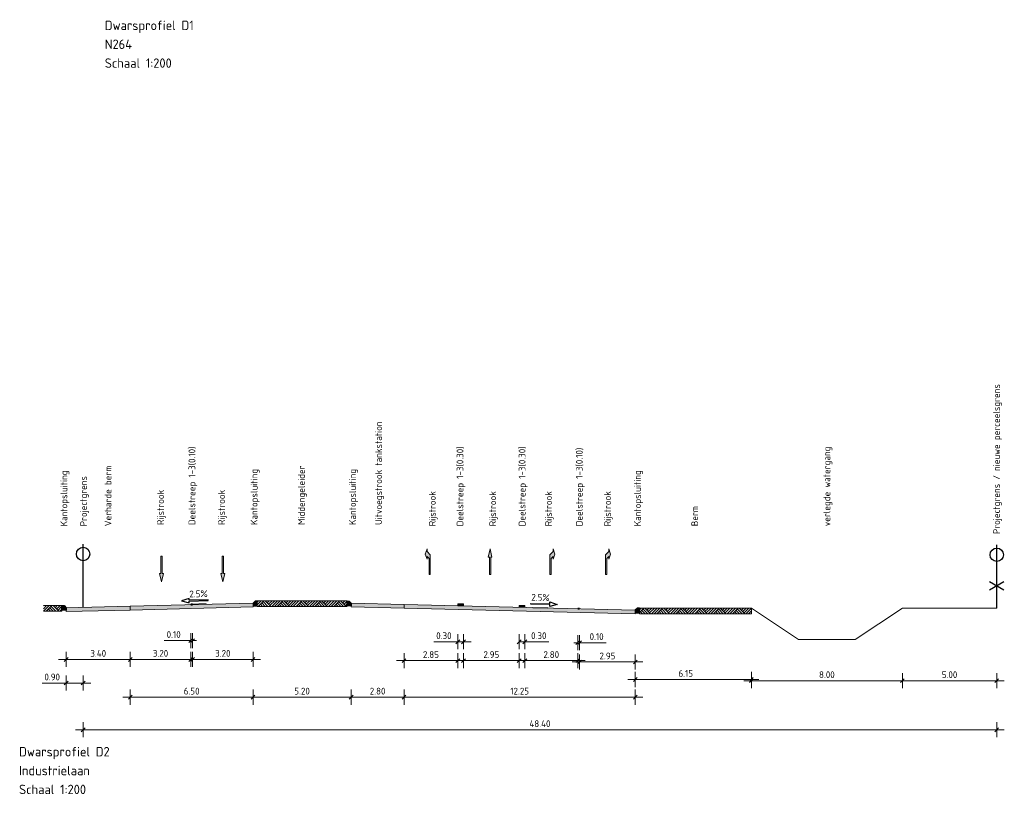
# Model space of a CAD drawing. Header units: metres. Extents: x 169741 to 171424, y 393147 to 407066.
# Tile 11 of 59: x 170744 to 170797, y 393147 to 393188. Entities that reach past the tile are written whole.
import ezdxf
from ezdxf.enums import TextEntityAlignment as Align

# ---------------------------------------------------------------- set-up
doc = ezdxf.new("R2010")
doc.units = ezdxf.units.M
doc.layers.get('0').update_dxf_attribs({"lineweight": 25})
doc.layers.get('Defpoints').update_dxf_attribs({"color": 211})
for name, color, linetype, lineweight in [('N-WE-GR-MAAIVELD-A-200', 92, 'Continuous', 18), ('N-WE-GR-MAAIVELD-DWP', 253, 'Continuous', 18), ('N-WE-GW-MAAIVELD-GD', 90, 'Continuous', 18), ('N-WE-KG-GRONDEIGENDOM-DWP', 30, 'Continuous', 25), ('N-WE-KG-PROJECTGRENS-DWP', 10, 'Continuous', 25), ('N-WE-VH-KANTOPSLUITING_TROTTOIRBAND_RWS-SD-200', 210, 'Continuous', 25), ('N-WE-VH-VERHARDING-GD', 7, 'Continuous', 18), ('N-WE-VH-VERHARDING-V-200', 253, 'Continuous', 18), ('N-WE-VH-VERKANTING-SD-200', 7, 'Continuous', 25), ('N-WE-VW-MARKERING-SD', 7, 'Continuous', 18), ('N-WE-VW-MARKERING_LANGS-SD-200', 7, 'Continuous', 25), ('N-WE-VW-MARKERING_PIJL-S-200', 7, 'Continuous', 0), ('X-XX-AL-AANKLEDING-T18-200', 7, 'Continuous', 18), ('X-XX-AL-M-200', 7, 'Continuous', 18), ('X-XX-AL-VERWIJZING-T25-200', 7, 'Continuous', 25)]:
    doc.layers.add(name, color=color, linetype=linetype, lineweight=lineweight)
doc.styles.add('NLCS-ISO', font='NLCS-ISO.ttf')
doc.styles.add('NLCS-ISO-M200-T18', font='NLCS-ISO.ttf', dxfattribs={"height": 0.36})
doc.styles.add('NLCS-ISO-M200-T25', font='NLCS-ISO.ttf', dxfattribs={"height": 0.5})
doc.styles.get("Standard").update_dxf_attribs({"font": 'NLCS-ISO.ttf'})
doc.dimstyles.new('NLCS-M200-T18-SCHRAP_L2_H1', dxfattribs={"dimscale": 0.2, "dimtxt": 2.5, "dimasz": 1.008, "dimexe": 2, "dimexo": 2, "dimgap": 0.7, "dimtad": 1, "dimzin": 0, "dimdsep": 46, "dimtxsty": 'NLCS-ISO-M200-T18', "dimblk": 'OBLIQUE', "dimcen": 2.5, "dimdle": 2, "dimclrd": 256, "dimclre": 256, "dimclrt": 256, "dimadec": 1, "dimazin": 0, "dimtfac": 1, "dimtdec": 3, "dimtofl": 0, "dimtmove": 0, "dimatfit": 3, "dimldrblk": 'OBLIQUE', "dimfxl": 2, "dimfxlon": 1, "dimtfillclr": 256, "dimtolj": 1, "dimtzin": 0, "dimlwd": -1, "dimlwe": -1, "dimarcsym": 0})

# ---------------------------------------------------------------- blocks, each defined once
blk = doc.blocks.new('SVH-VERKANTING_DYN-SOD')
at = {"flags": 128}
blk.add_lwpolyline([(2.5, 1.1), (-2.5, 1.1), (-2.5, 1.6), (-4.5, 1), (-2.5, 0.4), (-2.5, 0.9), (2.5, 0.9)], close=True, dxfattribs=at)
at = {"layer": 'Defpoints', "flags": 128}
blk.add_lwpolyline([(2, 0), (-2, 0)], dxfattribs=at)
at = {"style": 'NLCS-ISO'}
blk.add_attdef('HELLING', text='', height=1.8, dxfattribs=at).set_placement((0, 1.3), align=Align.BOTTOM_CENTER)
blk = doc.blocks.new('N-SVH-KANTOPSLUITING_RWS_110 220X250-D')
h = blk.add_hatch(color=8)
h.dxf.hatch_style = 1
h.paths.add_polyline_path([(0, 0), (-0.11, 0), (-0.22, -0.11), (-0.22, -0.25), (0, -0.25)])
at = {"flags": 128}
blk.add_lwpolyline([(-0.22, -0.25), (0, -0.25), (0, 0), (-0.11, 0), (-0.22, -0.11)], close=True, dxfattribs=at)
blk = doc.blocks.new('_Oblique')
at = {"color": 0, "linetype": 'ByBlock', "lineweight": -2}
blk.add_line((-0.5, -0.5), (0.5, 0.5), dxfattribs=at)
blk = doc.blocks.new('*D146')
at = {"layer": 'Defpoints', "color": 0, "transparency": 16777216}
for p in [(170767.623, 393156.883), (170767.923, 393156.883), (170767.623, 393154.976)]:
    blk.add_point(p, dxfattribs=at)
at = {"layer": 'X-XX-AL-M-200', "transparency": 16777216}
for p, q in [((170767.623, 393155.376), (170767.623, 393154.576)), ((170767.923, 393155.376), (170767.923, 393154.576)), ((170767.623, 393154.976), (170766.349, 393154.976)), ((170768.323, 393154.976), (170767.623, 393154.976))]:
    blk.add_line(p, q, dxfattribs=at)
at = {"layer": 'X-XX-AL-M-200', "transparency": 16777216, "xscale": 0.2016, "yscale": 0.2016, "zscale": 0.2016, "rotation": 180}
blk.add_blockref('_Oblique', (170767.623, 393154.976), dxfattribs=at)
at = {"layer": 'X-XX-AL-M-200', "transparency": 16777216, "xscale": 0.2016, "yscale": 0.2016, "zscale": 0.2016}
blk.add_blockref('_Oblique', (170767.923, 393154.976), dxfattribs=at)
at = {"layer": 'X-XX-AL-M-200', "transparency": 16777216, "insert": (170766.885, 393155.296), "char_height": 0.36, "attachment_point": 5, "style": 'NLCS-ISO-M200-T18'}
blk.add_mtext('\\A1;0.30', dxfattribs=at)
blk = doc.blocks.new('*D147')
at = {"layer": 'Defpoints', "color": 0, "transparency": 16777216}
for p in [(170770.873, 393156.802), (170771.173, 393156.802), (170770.873, 393154.976)]:
    blk.add_point(p, dxfattribs=at)
at = {"layer": 'X-XX-AL-M-200', "transparency": 16777216}
for p, q in [((170770.873, 393155.376), (170770.873, 393154.576)), ((170771.173, 393155.376), (170771.173, 393154.576)), ((170770.873, 393154.976), (170771.573, 393154.976)), ((170771.173, 393154.976), (170772.447, 393154.976))]:
    blk.add_line(p, q, dxfattribs=at)
at = {"layer": 'X-XX-AL-M-200', "transparency": 16777216, "xscale": 0.2016, "yscale": 0.2016, "zscale": 0.2016, "rotation": 180}
blk.add_blockref('_Oblique', (170770.873, 393154.976), dxfattribs=at)
at = {"layer": 'X-XX-AL-M-200', "transparency": 16777216, "xscale": 0.2016, "yscale": 0.2016, "zscale": 0.2016}
blk.add_blockref('_Oblique', (170771.173, 393154.976), dxfattribs=at)
at = {"layer": 'X-XX-AL-M-200', "transparency": 16777216, "insert": (170771.911, 393155.296), "char_height": 0.36, "attachment_point": 5, "style": 'NLCS-ISO-M200-T18'}
blk.add_mtext('\\A1;0.30', dxfattribs=at)
blk = doc.blocks.new('*D148')
at = {"layer": 'Defpoints', "color": 0, "transparency": 16777216}
for p in [(170777.023, 393156.727), (170783.173, 393156.612), (170777.023, 393152.976)]:
    blk.add_point(p, dxfattribs=at)
at = {"layer": 'X-XX-AL-M-200', "transparency": 16777216}
for p, q in [((170777.023, 393153.376), (170777.023, 393152.576)), ((170783.173, 393153.376), (170783.173, 393152.576)), ((170783.573, 393152.976), (170776.623, 393152.976))]:
    blk.add_line(p, q, dxfattribs=at)
at = {"layer": 'X-XX-AL-M-200', "transparency": 16777216, "xscale": 0.2016, "yscale": 0.2016, "zscale": 0.2016, "rotation": 180}
blk.add_blockref('_Oblique', (170777.023, 393152.976), dxfattribs=at)
at = {"layer": 'X-XX-AL-M-200', "transparency": 16777216, "xscale": 0.2016, "yscale": 0.2016, "zscale": 0.2016}
blk.add_blockref('_Oblique', (170783.173, 393152.976), dxfattribs=at)
at = {"layer": 'X-XX-AL-M-200', "transparency": 16777216, "insert": (170779.698, 393153.296), "char_height": 0.36, "attachment_point": 5, "style": 'NLCS-ISO-M200-T18'}
blk.add_mtext('\\A1;6.15', dxfattribs=at)
blk = doc.blocks.new('*D149')
at = {"layer": 'Defpoints', "color": 0, "transparency": 16777216}
for p in [(170764.773, 393156.958), (170777.023, 393156.727), (170777.023, 393152.039)]:
    blk.add_point(p, dxfattribs=at)
at = {"layer": 'X-XX-AL-M-200', "transparency": 16777216}
for p, q in [((170764.773, 393152.439), (170764.773, 393151.639)), ((170777.023, 393152.439), (170777.023, 393151.639)), ((170764.373, 393152.039), (170777.423, 393152.039))]:
    blk.add_line(p, q, dxfattribs=at)
at = {"layer": 'X-XX-AL-M-200', "transparency": 16777216, "xscale": 0.2016, "yscale": 0.2016, "zscale": 0.2016, "rotation": 180}
blk.add_blockref('_Oblique', (170764.773, 393152.039), dxfattribs=at)
at = {"layer": 'X-XX-AL-M-200', "transparency": 16777216, "xscale": 0.2016, "yscale": 0.2016, "zscale": 0.2016}
blk.add_blockref('_Oblique', (170777.023, 393152.039), dxfattribs=at)
at = {"layer": 'X-XX-AL-M-200', "transparency": 16777216, "insert": (170770.898, 393152.359), "char_height": 0.36, "attachment_point": 5, "style": 'NLCS-ISO-M200-T18'}
blk.add_mtext('\\A1;12.25', dxfattribs=at)
blk = doc.blocks.new('*D150')
at = {"layer": 'Defpoints', "color": 0, "transparency": 16777216}
for p in [(170764.773, 393156.958), (170767.623, 393156.983), (170767.623, 393153.976)]:
    blk.add_point(p, dxfattribs=at)
at = {"layer": 'X-XX-AL-M-200', "transparency": 16777216}
for p, q in [((170764.773, 393154.376), (170764.773, 393153.576)), ((170767.623, 393154.376), (170767.623, 393153.576)), ((170764.373, 393153.976), (170768.023, 393153.976))]:
    blk.add_line(p, q, dxfattribs=at)
at = {"layer": 'X-XX-AL-M-200', "transparency": 16777216, "xscale": 0.2016, "yscale": 0.2016, "zscale": 0.2016, "rotation": 180}
blk.add_blockref('_Oblique', (170764.773, 393153.976), dxfattribs=at)
at = {"layer": 'X-XX-AL-M-200', "transparency": 16777216, "xscale": 0.2016, "yscale": 0.2016, "zscale": 0.2016}
blk.add_blockref('_Oblique', (170767.623, 393153.976), dxfattribs=at)
at = {"layer": 'X-XX-AL-M-200', "transparency": 16777216, "insert": (170766.198, 393154.296), "char_height": 0.36, "attachment_point": 5, "style": 'NLCS-ISO-M200-T18'}
blk.add_mtext('\\A1;2.85', dxfattribs=at)
blk = doc.blocks.new('*D151')
at = {"layer": 'Defpoints', "color": 0, "transparency": 16777216}
for p in [(170756.773, 393157.021), (170750.273, 393156.658), (170750.273, 393152.039)]:
    blk.add_point(p, dxfattribs=at)
at = {"layer": 'X-XX-AL-M-200', "transparency": 16777216}
for p, q in [((170750.273, 393152.439), (170750.273, 393151.639)), ((170756.773, 393152.439), (170756.773, 393151.639)), ((170757.173, 393152.039), (170749.873, 393152.039))]:
    blk.add_line(p, q, dxfattribs=at)
at = {"layer": 'X-XX-AL-M-200', "transparency": 16777216, "xscale": 0.2016, "yscale": 0.2016, "zscale": 0.2016, "rotation": 180}
blk.add_blockref('_Oblique', (170750.273, 393152.039), dxfattribs=at)
at = {"layer": 'X-XX-AL-M-200', "transparency": 16777216, "xscale": 0.2016, "yscale": 0.2016, "zscale": 0.2016}
blk.add_blockref('_Oblique', (170756.773, 393152.039), dxfattribs=at)
at = {"layer": 'X-XX-AL-M-200', "transparency": 16777216, "insert": (170753.523, 393152.359), "char_height": 0.36, "attachment_point": 5, "style": 'NLCS-ISO-M200-T18'}
blk.add_mtext('\\A1;6.50', dxfattribs=at)
blk = doc.blocks.new('*D152')
at = {"layer": 'Defpoints', "color": 0, "transparency": 16777216}
for p in [(170756.773, 393157.021), (170761.973, 393157.021), (170756.773, 393152.039)]:
    blk.add_point(p, dxfattribs=at)
at = {"layer": 'X-XX-AL-M-200', "transparency": 16777216}
for p, q in [((170756.773, 393152.439), (170756.773, 393151.639)), ((170761.973, 393152.439), (170761.973, 393151.639)), ((170762.373, 393152.039), (170756.373, 393152.039))]:
    blk.add_line(p, q, dxfattribs=at)
at = {"layer": 'X-XX-AL-M-200', "transparency": 16777216, "xscale": 0.2016, "yscale": 0.2016, "zscale": 0.2016, "rotation": 180}
blk.add_blockref('_Oblique', (170756.773, 393152.039), dxfattribs=at)
at = {"layer": 'X-XX-AL-M-200', "transparency": 16777216, "xscale": 0.2016, "yscale": 0.2016, "zscale": 0.2016}
blk.add_blockref('_Oblique', (170761.973, 393152.039), dxfattribs=at)
at = {"layer": 'X-XX-AL-M-200', "transparency": 16777216, "insert": (170759.373, 393152.359), "char_height": 0.36, "attachment_point": 5, "style": 'NLCS-ISO-M200-T18'}
blk.add_mtext('\\A1;5.20', dxfattribs=at)
blk = doc.blocks.new('*D153')
at = {"layer": 'Defpoints', "color": 0, "transparency": 16777216}
for p in [(170753.573, 393156.96), (170756.773, 393157.021), (170753.573, 393154.039)]:
    blk.add_point(p, dxfattribs=at)
at = {"layer": 'X-XX-AL-M-200', "transparency": 16777216}
for p, q in [((170753.573, 393154.439), (170753.573, 393153.639)), ((170756.773, 393154.439), (170756.773, 393153.639)), ((170757.173, 393154.039), (170753.173, 393154.039))]:
    blk.add_line(p, q, dxfattribs=at)
at = {"layer": 'X-XX-AL-M-200', "transparency": 16777216, "xscale": 0.2016, "yscale": 0.2016, "zscale": 0.2016, "rotation": 180}
blk.add_blockref('_Oblique', (170753.573, 393154.039), dxfattribs=at)
at = {"layer": 'X-XX-AL-M-200', "transparency": 16777216, "xscale": 0.2016, "yscale": 0.2016, "zscale": 0.2016}
blk.add_blockref('_Oblique', (170756.773, 393154.039), dxfattribs=at)
at = {"layer": 'X-XX-AL-M-200', "transparency": 16777216, "insert": (170755.173, 393154.359), "char_height": 0.36, "attachment_point": 5, "style": 'NLCS-ISO-M200-T18'}
blk.add_mtext('\\A1;3.20', dxfattribs=at)
blk = doc.blocks.new('markering_030')
blk.add_hatch(color=256).paths.add_polyline_path([(0.15, 0), (0.15, 0.02), (-0.15, 0.02), (-0.15, 0)])
blk.add_lwpolyline([(0.15, 0), (0.15, 0.02), (-0.15, 0.02), (-0.15, 0)], close=True)
blk = doc.blocks.new('*D154')
at = {"layer": 'Defpoints', "color": 0, "transparency": 16777216}
for p in [(170767.923, 393156.883), (170770.873, 393156.802), (170770.873, 393153.976)]:
    blk.add_point(p, dxfattribs=at)
at = {"layer": 'X-XX-AL-M-200', "transparency": 16777216}
for p, q in [((170767.923, 393154.376), (170767.923, 393153.576)), ((170770.873, 393154.376), (170770.873, 393153.576)), ((170767.523, 393153.976), (170771.273, 393153.976))]:
    blk.add_line(p, q, dxfattribs=at)
at = {"layer": 'X-XX-AL-M-200', "transparency": 16777216, "xscale": 0.2016, "yscale": 0.2016, "zscale": 0.2016, "rotation": 180}
blk.add_blockref('_Oblique', (170767.923, 393153.976), dxfattribs=at)
at = {"layer": 'X-XX-AL-M-200', "transparency": 16777216, "xscale": 0.2016, "yscale": 0.2016, "zscale": 0.2016}
blk.add_blockref('_Oblique', (170770.873, 393153.976), dxfattribs=at)
at = {"layer": 'X-XX-AL-M-200', "transparency": 16777216, "insert": (170769.398, 393154.296), "char_height": 0.36, "attachment_point": 5, "style": 'NLCS-ISO-M200-T18'}
blk.add_mtext('\\A1;2.95', dxfattribs=at)
blk = doc.blocks.new('*D155')
at = {"layer": 'Defpoints', "color": 0, "transparency": 16777216}
for p in [(170771.173, 393156.802), (170773.973, 393156.727), (170773.973, 393153.976)]:
    blk.add_point(p, dxfattribs=at)
at = {"layer": 'X-XX-AL-M-200', "transparency": 16777216}
for p, q in [((170771.173, 393154.376), (170771.173, 393153.576)), ((170773.973, 393154.376), (170773.973, 393153.576)), ((170770.773, 393153.976), (170774.373, 393153.976))]:
    blk.add_line(p, q, dxfattribs=at)
at = {"layer": 'X-XX-AL-M-200', "transparency": 16777216, "xscale": 0.2016, "yscale": 0.2016, "zscale": 0.2016, "rotation": 180}
blk.add_blockref('_Oblique', (170771.173, 393153.976), dxfattribs=at)
at = {"layer": 'X-XX-AL-M-200', "transparency": 16777216, "xscale": 0.2016, "yscale": 0.2016, "zscale": 0.2016}
blk.add_blockref('_Oblique', (170773.973, 393153.976), dxfattribs=at)
at = {"layer": 'X-XX-AL-M-200', "transparency": 16777216, "insert": (170772.573, 393154.296), "char_height": 0.36, "attachment_point": 5, "style": 'NLCS-ISO-M200-T18'}
blk.add_mtext('\\A1;2.80', dxfattribs=at)
blk = doc.blocks.new('*U69')
blk.add_hatch(color=256).paths.add_polyline_path([(-0.0675, 0.2925), (-0.0225, 0.2925), (-0.0225, 0.9), (0.0225, 0.9), (0.0225, 0.2925), (0.0675, 0.2925), (0, 0)])
blk.add_lwpolyline([(-0.0675, 0.2925), (-0.0225, 0.2925), (-0.0225, 0.9), (0.0225, 0.9), (0.0225, 0.2925), (0.0675, 0.2925), (0, 0)], close=True)
blk = doc.blocks.new('*U73')
blk.add_hatch(color=256).paths.add_polyline_path([(-0.022, 0.203), (0.09, 0.09), (0.09, 0), (0.158, 0.18), (0.09, 0.36), (0.09, 0.268), (0.023, 0.336), (0.023, 0.902), (-0.022, 0.902)])
blk.add_lwpolyline([(-0.022, 0.203), (0.09, 0.09), (0.09, 0), (0.158, 0.18), (0.09, 0.36), (0.09, 0.268), (0.023, 0.336), (0.023, 0.902), (-0.022, 0.902)], close=True)
blk = doc.blocks.new('*U74')
blk.add_hatch(color=256).paths.add_polyline_path([(-0.158, 0.18), (-0.09, 0), (-0.09, 0.09), (0.022, 0.203), (0.022, 0.902), (-0.023, 0.902), (-0.023, 0.336), (-0.09, 0.268), (-0.09, 0.36)])
blk.add_lwpolyline([(-0.158, 0.18), (-0.09, 0), (-0.09, 0.09), (0.022, 0.203), (0.022, 0.902), (-0.023, 0.902), (-0.023, 0.336), (-0.09, 0.268), (-0.09, 0.36)], close=True)
blk = doc.blocks.new('SVW-MARKERING_LANGS_STREEP_13_010-D')
blk.add_hatch(color=256).paths.add_polyline_path([(0.05, 0.02), (-0.05, 0.02), (-0.05, 0.01), (-0.05, 0), (0.05, 0), (0.05, 0.01)])
blk.add_lwpolyline([(0.05, 0.02), (-0.05, 0.02), (-0.05, 0.01), (-0.05, 0), (0.05, 0), (0.05, 0.01)], close=True)
at = {"flags": 1}
for tag, p in [('LEFTPOINT', (-0.05, 0.02)), ('RIGHTPOINT', (0.05, 0.02))]:
    blk.add_attdef(tag, p, '', height=0.001, dxfattribs=at)
blk = doc.blocks.new('*D225')
at = {"layer": 'Defpoints', "color": 0, "transparency": 16777216}
for p in [(170750.273, 393156.898), (170753.473, 393156.96), (170750.273, 393154.039)]:
    blk.add_point(p, dxfattribs=at)
at = {"layer": 'X-XX-AL-M-200', "transparency": 16777216}
for p, q in [((170750.273, 393154.439), (170750.273, 393153.639)), ((170753.473, 393154.439), (170753.473, 393153.639)), ((170753.873, 393154.039), (170749.873, 393154.039))]:
    blk.add_line(p, q, dxfattribs=at)
at = {"layer": 'X-XX-AL-M-200', "transparency": 16777216, "xscale": 0.2016, "yscale": 0.2016, "zscale": 0.2016, "rotation": 180}
blk.add_blockref('_Oblique', (170750.273, 393154.039), dxfattribs=at)
at = {"layer": 'X-XX-AL-M-200', "transparency": 16777216, "xscale": 0.2016, "yscale": 0.2016, "zscale": 0.2016}
blk.add_blockref('_Oblique', (170753.473, 393154.039), dxfattribs=at)
at = {"layer": 'X-XX-AL-M-200', "transparency": 16777216, "insert": (170751.873, 393154.359), "char_height": 0.36, "attachment_point": 5, "style": 'NLCS-ISO-M200-T18'}
blk.add_mtext('\\A1;3.20', dxfattribs=at)
blk = doc.blocks.new('*D226')
at = {"layer": 'Defpoints', "color": 0, "transparency": 16777216}
for p in [(170753.473, 393156.96), (170753.573, 393156.96), (170753.473, 393155.039)]:
    blk.add_point(p, dxfattribs=at)
at = {"layer": 'X-XX-AL-M-200', "transparency": 16777216}
for p, q in [((170753.473, 393155.439), (170753.473, 393154.639)), ((170753.573, 393155.439), (170753.573, 393154.639)), ((170753.473, 393155.039), (170752.07, 393155.039)), ((170753.573, 393155.039), (170753.775, 393155.039))]:
    blk.add_line(p, q, dxfattribs=at)
at = {"layer": 'X-XX-AL-M-200', "transparency": 16777216, "xscale": 0.2016, "yscale": 0.2016, "zscale": 0.2016}
blk.add_blockref('_Oblique', (170753.473, 393155.039), dxfattribs=at)
at = {"layer": 'X-XX-AL-M-200', "transparency": 16777216, "xscale": 0.2016, "yscale": 0.2016, "zscale": 0.2016, "rotation": 180}
blk.add_blockref('_Oblique', (170753.573, 393155.039), dxfattribs=at)
at = {"layer": 'X-XX-AL-M-200', "transparency": 16777216, "insert": (170752.57, 393155.359), "char_height": 0.36, "attachment_point": 5, "style": 'NLCS-ISO-M200-T18'}
blk.add_mtext('\\A1;0.10', dxfattribs=at)
blk = doc.blocks.new('*D227')
at = {"layer": 'Defpoints', "color": 0, "transparency": 16777216}
for p in [(170774.073, 393156.732), (170777.023, 393156.652), (170777.023, 393153.906)]:
    blk.add_point(p, dxfattribs=at)
at = {"layer": 'X-XX-AL-M-200', "transparency": 16777216}
for p, q in [((170774.073, 393154.306), (170774.073, 393153.506)), ((170777.023, 393154.306), (170777.023, 393153.506)), ((170773.673, 393153.906), (170777.423, 393153.906))]:
    blk.add_line(p, q, dxfattribs=at)
at = {"layer": 'X-XX-AL-M-200', "transparency": 16777216, "xscale": 0.2016, "yscale": 0.2016, "zscale": 0.2016, "rotation": 180}
blk.add_blockref('_Oblique', (170774.073, 393153.906), dxfattribs=at)
at = {"layer": 'X-XX-AL-M-200', "transparency": 16777216, "xscale": 0.2016, "yscale": 0.2016, "zscale": 0.2016}
blk.add_blockref('_Oblique', (170777.023, 393153.906), dxfattribs=at)
at = {"layer": 'X-XX-AL-M-200', "transparency": 16777216, "insert": (170775.548, 393154.226), "char_height": 0.36, "attachment_point": 5, "style": 'NLCS-ISO-M200-T18'}
blk.add_mtext('\\A1;2.95', dxfattribs=at)
blk = doc.blocks.new('*D228')
at = {"layer": 'Defpoints', "color": 0, "transparency": 16777216}
for p in [(170773.973, 393156.747), (170774.073, 393156.747), (170773.973, 393154.928)]:
    blk.add_point(p, dxfattribs=at)
at = {"layer": 'X-XX-AL-M-200', "transparency": 16777216}
for p, q in [((170773.973, 393155.328), (170773.973, 393154.528)), ((170774.073, 393155.328), (170774.073, 393154.528)), ((170773.973, 393154.928), (170773.771, 393154.928)), ((170774.073, 393154.928), (170775.476, 393154.928))]:
    blk.add_line(p, q, dxfattribs=at)
at = {"layer": 'X-XX-AL-M-200', "transparency": 16777216, "xscale": 0.2016, "yscale": 0.2016, "zscale": 0.2016}
blk.add_blockref('_Oblique', (170773.973, 393154.928), dxfattribs=at)
at = {"layer": 'X-XX-AL-M-200', "transparency": 16777216, "xscale": 0.2016, "yscale": 0.2016, "zscale": 0.2016, "rotation": 180}
blk.add_blockref('_Oblique', (170774.073, 393154.928), dxfattribs=at)
at = {"layer": 'X-XX-AL-M-200', "transparency": 16777216, "insert": (170774.976, 393155.248), "char_height": 0.36, "attachment_point": 5, "style": 'NLCS-ISO-M200-T18'}
blk.add_mtext('\\A1;0.10', dxfattribs=at)
blk = doc.blocks.new('*D229')
at = {"layer": 'Defpoints', "color": 0, "transparency": 16777216}
for p in [(170746.873, 393156.898), (170750.273, 393156.96), (170746.873, 393154.039)]:
    blk.add_point(p, dxfattribs=at)
at = {"layer": 'X-XX-AL-M-200', "transparency": 16777216}
for p, q in [((170746.873, 393154.439), (170746.873, 393153.639)), ((170750.273, 393154.439), (170750.273, 393153.639)), ((170750.673, 393154.039), (170746.473, 393154.039))]:
    blk.add_line(p, q, dxfattribs=at)
at = {"layer": 'X-XX-AL-M-200', "transparency": 16777216, "xscale": 0.2016, "yscale": 0.2016, "zscale": 0.2016, "rotation": 180}
blk.add_blockref('_Oblique', (170746.873, 393154.039), dxfattribs=at)
at = {"layer": 'X-XX-AL-M-200', "transparency": 16777216, "xscale": 0.2016, "yscale": 0.2016, "zscale": 0.2016}
blk.add_blockref('_Oblique', (170750.273, 393154.039), dxfattribs=at)
at = {"layer": 'X-XX-AL-M-200', "transparency": 16777216, "insert": (170748.573, 393154.359), "char_height": 0.36, "attachment_point": 5, "style": 'NLCS-ISO-M200-T18'}
blk.add_mtext('\\A1;3.40', dxfattribs=at)
blk = doc.blocks.new('*D230')
at = {"layer": 'Defpoints', "color": 0, "transparency": 16777216}
for p in [(170746.873, 393155.647), (170747.773, 393155.708), (170746.873, 393152.788)]:
    blk.add_point(p, dxfattribs=at)
at = {"layer": 'X-XX-AL-M-200', "transparency": 16777216}
for p, q in [((170746.873, 393153.188), (170746.873, 393152.388)), ((170747.773, 393153.188), (170747.773, 393152.388)), ((170746.873, 393152.788), (170745.599, 393152.788)), ((170748.173, 393152.788), (170746.873, 393152.788))]:
    blk.add_line(p, q, dxfattribs=at)
at = {"layer": 'X-XX-AL-M-200', "transparency": 16777216, "xscale": 0.2016, "yscale": 0.2016, "zscale": 0.2016, "rotation": 180}
blk.add_blockref('_Oblique', (170746.873, 393152.788), dxfattribs=at)
at = {"layer": 'X-XX-AL-M-200', "transparency": 16777216, "xscale": 0.2016, "yscale": 0.2016, "zscale": 0.2016}
blk.add_blockref('_Oblique', (170747.773, 393152.788), dxfattribs=at)
at = {"layer": 'X-XX-AL-M-200', "transparency": 16777216, "insert": (170746.135, 393153.108), "char_height": 0.36, "attachment_point": 5, "style": 'NLCS-ISO-M200-T18'}
blk.add_mtext('\\A1;0.90', dxfattribs=at)
blk = doc.blocks.new('*D231')
at = {"layer": 'Defpoints', "color": 0, "transparency": 16777216}
for p in [(170761.973, 393157.021), (170764.773, 393157.021), (170761.973, 393152.039)]:
    blk.add_point(p, dxfattribs=at)
at = {"layer": 'X-XX-AL-M-200', "transparency": 16777216}
for p, q in [((170761.973, 393152.439), (170761.973, 393151.639)), ((170764.773, 393152.439), (170764.773, 393151.639)), ((170765.173, 393152.039), (170761.573, 393152.039))]:
    blk.add_line(p, q, dxfattribs=at)
at = {"layer": 'X-XX-AL-M-200', "transparency": 16777216, "xscale": 0.2016, "yscale": 0.2016, "zscale": 0.2016, "rotation": 180}
blk.add_blockref('_Oblique', (170761.973, 393152.039), dxfattribs=at)
at = {"layer": 'X-XX-AL-M-200', "transparency": 16777216, "xscale": 0.2016, "yscale": 0.2016, "zscale": 0.2016}
blk.add_blockref('_Oblique', (170764.773, 393152.039), dxfattribs=at)
at = {"layer": 'X-XX-AL-M-200', "transparency": 16777216, "insert": (170763.373, 393152.359), "char_height": 0.36, "attachment_point": 5, "style": 'NLCS-ISO-M200-T18'}
blk.add_mtext('\\A1;2.80', dxfattribs=at)
blk = doc.blocks.new('*D232')
at = {"layer": 'Defpoints', "color": 0, "transparency": 16777216}
for p in [(170791.173, 393152.91), (170783.173, 393151.639), (170791.173, 393151.639)]:
    blk.add_point(p, dxfattribs=at)
at = {"layer": 'X-XX-AL-M-200', "transparency": 16777216}
for p, q in [((170783.173, 393152.51), (170783.173, 393153.31)), ((170791.173, 393152.51), (170791.173, 393153.31)), ((170782.773, 393152.91), (170791.573, 393152.91))]:
    blk.add_line(p, q, dxfattribs=at)
at = {"layer": 'X-XX-AL-M-200', "transparency": 16777216, "xscale": 0.2016, "yscale": 0.2016, "zscale": 0.2016, "rotation": 180}
blk.add_blockref('_Oblique', (170783.173, 393152.91), dxfattribs=at)
at = {"layer": 'X-XX-AL-M-200', "transparency": 16777216, "xscale": 0.2016, "yscale": 0.2016, "zscale": 0.2016}
blk.add_blockref('_Oblique', (170791.173, 393152.91), dxfattribs=at)
at = {"layer": 'X-XX-AL-M-200', "transparency": 16777216, "insert": (170787.173, 393153.23), "char_height": 0.36, "attachment_point": 5, "style": 'NLCS-ISO-M200-T18'}
blk.add_mtext('\\A1;8.00', dxfattribs=at)
blk = doc.blocks.new('*D233')
at = {"layer": 'Defpoints', "color": 0, "transparency": 16777216}
for p in [(170796.173, 393152.91), (170791.173, 393151.639), (170796.173, 393151.639)]:
    blk.add_point(p, dxfattribs=at)
at = {"layer": 'X-XX-AL-M-200', "transparency": 16777216}
for p, q in [((170791.173, 393152.51), (170791.173, 393153.31)), ((170796.173, 393152.51), (170796.173, 393153.31)), ((170790.773, 393152.91), (170796.573, 393152.91))]:
    blk.add_line(p, q, dxfattribs=at)
at = {"layer": 'X-XX-AL-M-200', "transparency": 16777216, "xscale": 0.2016, "yscale": 0.2016, "zscale": 0.2016, "rotation": 180}
blk.add_blockref('_Oblique', (170791.173, 393152.91), dxfattribs=at)
at = {"layer": 'X-XX-AL-M-200', "transparency": 16777216, "xscale": 0.2016, "yscale": 0.2016, "zscale": 0.2016}
blk.add_blockref('_Oblique', (170796.173, 393152.91), dxfattribs=at)
at = {"layer": 'X-XX-AL-M-200', "transparency": 16777216, "insert": (170793.673, 393153.23), "char_height": 0.36, "attachment_point": 5, "style": 'NLCS-ISO-M200-T18'}
blk.add_mtext('\\A1;5.00', dxfattribs=at)
blk = doc.blocks.new('*D234')
at = {"layer": 'Defpoints', "color": 0, "transparency": 16777216}
for p in [(170747.773, 393156.802), (170796.173, 393156.762), (170747.773, 393150.312)]:
    blk.add_point(p, dxfattribs=at)
at = {"layer": 'X-XX-AL-M-200', "transparency": 16777216}
for p, q in [((170747.773, 393150.712), (170747.773, 393149.912)), ((170796.173, 393150.712), (170796.173, 393149.912)), ((170796.573, 393150.312), (170747.373, 393150.312))]:
    blk.add_line(p, q, dxfattribs=at)
at = {"layer": 'X-XX-AL-M-200', "transparency": 16777216, "xscale": 0.2016, "yscale": 0.2016, "zscale": 0.2016, "rotation": 180}
blk.add_blockref('_Oblique', (170747.773, 393150.312), dxfattribs=at)
at = {"layer": 'X-XX-AL-M-200', "transparency": 16777216, "xscale": 0.2016, "yscale": 0.2016, "zscale": 0.2016}
blk.add_blockref('_Oblique', (170796.173, 393150.312), dxfattribs=at)
at = {"layer": 'X-XX-AL-M-200', "transparency": 16777216, "insert": (170771.973, 393150.632), "char_height": 0.36, "attachment_point": 5, "style": 'NLCS-ISO-M200-T18'}
blk.add_mtext('\\A1;48.40', dxfattribs=at)

msp = doc.modelspace()

# ---------------------------------------------------------------- hatches: boundary and pattern name
at = {"layer": 'N-WE-GR-MAAIVELD-A-200'}
h = msp.add_hatch(dxfattribs=at)
h.set_pattern_fill('AGR-MAAIVELD-SO', color=256, scale=0.1, pattern_type=2)
h.set_pattern_definition([(45, (-529.404, -352.70164), (-0.5000001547, 0.5000001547), []), (45, (-529.4754, -352.6302), (0, 1.0000003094), [0.707107, -0.707107]), (45, (-529.54685, -352.5588), (0, 1.0000003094), [0.707107, -0.707107]), (45, (-529.6193, -352.48635), (0, 1.0000003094), [0.707107, -0.707107]), (45, (-529.6897, -352.4159), (0, 1.0000003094), [0.707107, -0.707107]), (45, (-529.76114, -352.3445), (0, 1.0000003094), [0.707107, -0.707107]), (45, (-529.8326, -352.2731), (0, 1.0000003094), [0.707107, -0.707107]), (315, (-529.404, -352.70164), (0.5000001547, 0.5000001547), []), (315, (-529.3326, -352.6302), (1.0000003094, -3e-16), [0.707107, -0.707107]), (315, (-529.26114, -352.5588), (1.0000003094, -3e-16), [0.707107, -0.707107]), (315, (-529.1887, -352.48635), (1.0000003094, -3e-16), [0.707107, -0.707107]), (315, (-529.1183, -352.4159), (1.0000003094, -3e-16), [0.707107, -0.707107]), (315, (-529.04685, -352.3445), (1.0000003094, -3e-16), [0.707107, -0.707107]), (315, (-528.9754, -352.2731), (1.0000003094, -3e-16), [0.707107, -0.707107])])
h.paths.add_polyline_path([(170746.653, 393156.592), (170746.653, 393156.892), (170745.673, 393156.892), (170745.673, 393156.592)])
h = msp.add_hatch(dxfattribs=at)
h.set_pattern_fill('AGR-MAAIVELD-SO', color=256, scale=0.1, pattern_type=2)
h.set_pattern_definition([(45, (-506.17365, -352.4432), (-0.5000001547, 0.5000001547), []), (45, (-506.2451, -352.37175), (0, 1.0000003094), [0.707107, -0.707107]), (45, (-506.3165, -352.3003), (0, 1.0000003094), [0.707107, -0.707107]), (45, (-506.38894, -352.2279), (0, 1.0000003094), [0.707107, -0.707107]), (45, (-506.4594, -352.15746), (0, 1.0000003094), [0.707107, -0.707107]), (45, (-506.5308, -352.08604), (0, 1.0000003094), [0.707107, -0.707107]), (45, (-506.6022, -352.0146), (0, 1.0000003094), [0.707107, -0.707107]), (315, (-506.17365, -352.4432), (0.5000001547, 0.5000001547), []), (315, (-506.1022, -352.37175), (1.0000003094, -3e-16), [0.707107, -0.707107]), (315, (-506.0308, -352.3003), (1.0000003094, -3e-16), [0.707107, -0.707107]), (315, (-505.9584, -352.2279), (1.0000003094, -3e-16), [0.707107, -0.707107]), (315, (-505.88794, -352.15746), (1.0000003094, -3e-16), [0.707107, -0.707107]), (315, (-505.8165, -352.08604), (1.0000003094, -3e-16), [0.707107, -0.707107]), (315, (-505.7451, -352.0146), (1.0000003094, -3e-16), [0.707107, -0.707107])])
edge = h.paths.add_edge_path()
edge.add_line((170761.753, 393157.15), (170756.993, 393157.15))
edge.add_line((170756.993, 393157.15), (170756.993, 393156.85))
edge.add_line((170756.993, 393156.85), (170761.753, 393156.85))
h = msp.add_hatch(dxfattribs=at)
h.set_pattern_fill('AGR-MAAIVELD-SO', color=256, scale=0.1, pattern_type=2)
h.set_pattern_definition([(45, (-537.054, -352.8319), (-0.5000001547, 0.5000001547), []), (45, (-537.1254, -352.76045), (0, 1.0000003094), [0.707107, -0.707107]), (45, (-537.19685, -352.689), (0, 1.0000003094), [0.707107, -0.707107]), (45, (-537.2693, -352.6166), (0, 1.0000003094), [0.707107, -0.707107]), (45, (-537.3397, -352.5462), (0, 1.0000003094), [0.707107, -0.707107]), (45, (-537.41114, -352.47474), (0, 1.0000003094), [0.707107, -0.707107]), (45, (-537.4826, -352.4033), (0, 1.0000003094), [0.707107, -0.707107]), (315, (-537.054, -352.8319), (0.5000001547, 0.5000001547), []), (315, (-536.9826, -352.76045), (1.0000003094, -3e-16), [0.707107, -0.707107]), (315, (-536.91114, -352.689), (1.0000003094, -3e-16), [0.707107, -0.707107]), (315, (-536.8387, -352.6166), (1.0000003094, -3e-16), [0.707107, -0.707107]), (315, (-536.7683, -352.5462), (1.0000003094, -3e-16), [0.707107, -0.707107]), (315, (-536.69685, -352.47474), (1.0000003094, -3e-16), [0.707107, -0.707107]), (315, (-536.6254, -352.4033), (1.0000003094, -3e-16), [0.707107, -0.707107])])
h.paths.add_polyline_path([(170783.173, 393156.762), (170783.173, 393156.462), (170777.243, 393156.462), (170777.243, 393156.762)])
at = {"layer": 'N-WE-VH-VERHARDING-V-200'}
for color, points in [(251, [(170750.273, 393156.858), (170746.873, 393156.782), (170746.873, 393156.583), (170750.273, 393156.658)]), (256, [(170756.773, 393157.021), (170750.273, 393156.858), (170750.273, 393156.658), (170756.773, 393156.821)]), (251, [(170761.973, 393157.021), (170764.773, 393156.958), (170764.773, 393156.759), (170761.973, 393156.821)]), (256, [(170764.773, 393156.958), (170777.023, 393156.652), (170777.023, 393156.452), (170764.773, 393156.758)])]:
    msp.add_hatch(color=color, dxfattribs=at).paths.add_polyline_path(points)

# ---------------------------------------------------------------- linework, layer by layer
at = {"layer": 'N-WE-GR-MAAIVELD-DWP', "flags": 128}
for points in [[(170783.173, 393156.762), (170783.173, 393156.762)], [(170791.173, 393156.762), (170796.173, 393156.762)]]:
    msp.add_lwpolyline(points, dxfattribs=at)
at = {"layer": 'N-WE-GW-MAAIVELD-GD', "flags": 128}
for points in [[(170745.673, 393156.892), (170746.653, 393156.892), (170746.653, 393156.592), (170745.673, 393156.592)], [(170761.753, 393157.15), (170756.993, 393157.15), (170756.993, 393156.85), (170761.753, 393156.85)], [(170783.173, 393156.762), (170785.673, 393155.095), (170788.673, 393155.095), (170791.173, 393156.762)]]:
    msp.add_lwpolyline(points, dxfattribs=at)
msp.add_lwpolyline([(170783.173, 393156.762), (170783.173, 393156.462), (170777.243, 393156.462), (170777.243, 393156.762)], close=True, dxfattribs=at)
at = {"layer": 'N-WE-KG-GRONDEIGENDOM-DWP', "flags": 128}
for points in [[(170796.173, 393156.762), (170796.173, 393158.434)], [(170795.797, 393158.164), (170796.55, 393157.726)], [(170795.797, 393157.726), (170796.55, 393158.164)]]:
    msp.add_lwpolyline(points, dxfattribs=at)
at = {"layer": 'N-WE-KG-PROJECTGRENS-DWP', "flags": 128}
for points in [[(170747.773, 393156.802), (170747.773, 393160.147)], [(170796.173, 393156.762), (170796.173, 393160.107)]]:
    msp.add_lwpolyline(points, dxfattribs=at)
at = {"layer": 'N-WE-KG-PROJECTGRENS-DWP'}
for centre in [(170747.773, 393159.627), (170796.173, 393159.587)]:
    msp.add_circle(centre, 0.355, dxfattribs=at)
at = {"layer": 'N-WE-VH-VERHARDING-GD', "flags": 128}
for points in [[(170750.273, 393156.858), (170746.873, 393156.782), (170746.873, 393156.583), (170746.873, 393156.583), (170750.273, 393156.658)], [(170756.773, 393157.021), (170750.273, 393156.858), (170750.273, 393156.658), (170750.273, 393156.658), (170756.773, 393156.821)], [(170761.973, 393157.021), (170764.773, 393156.958), (170764.773, 393156.759), (170764.773, 393156.759), (170761.973, 393156.821)], [(170764.773, 393156.958), (170777.023, 393156.652), (170777.023, 393156.452), (170777.023, 393156.452), (170764.773, 393156.758)]]:
    msp.add_lwpolyline(points, close=True, dxfattribs=at)

# ---------------------------------------------------------------- block references
at = {"layer": 'N-WE-VH-KANTOPSLUITING_TROTTOIRBAND_RWS-SD-200', "xscale": -1}
for p in [(170746.653, 393156.892), (170761.753, 393157.131)]:
    msp.add_blockref('N-SVH-KANTOPSLUITING_RWS_110 220X250-D', p, dxfattribs=at)
at = {"layer": 'N-WE-VH-KANTOPSLUITING_TROTTOIRBAND_RWS-SD-200'}
for p in [(170756.993, 393157.131), (170777.243, 393156.762)]:
    msp.add_blockref('N-SVH-KANTOPSLUITING_RWS_110 220X250-D', p, dxfattribs=at)
at = {"layer": 'N-WE-VH-VERKANTING-SD-200', "xscale": 0.2, "yscale": 0.2, "zscale": 0.2, "rotation": 1.432096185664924}
msp.add_blockref('SVH-VERKANTING_DYN-SOD', (170753.898, 393156.968), dxfattribs=at).add_auto_attribs({'HELLING': '2.5%'})
at = {"layer": 'N-WE-VH-VERKANTING-SD-200'}
ref = msp.add_blockref('SVH-VERKANTING_DYN-SOD', (170771.989, 393156.778), dxfattribs=dict(at, xscale=-0.2, yscale=0.2, zscale=0.2, rotation=358.5679038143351))
ref.add_attrib('HELLING', '2.5%', dxfattribs={"layer": '0', "height": 0.36, "rotation": 358.5679, "style": 'NLCS-ISO'}).set_placement((170771.996, 393157.037), align=Align.BOTTOM_CENTER)
at = {"layer": 'N-WE-VW-MARKERING-SD', "xscale": -1, "yscale": 5}
for p in [(170767.773, 393156.883), (170771.023, 393156.802)]:
    msp.add_blockref('markering_030', p, dxfattribs=at)
at = {"layer": 'N-WE-VW-MARKERING_LANGS-SD-200'}
for p in [(170753.523, 393156.94), (170774.023, 393156.727)]:
    msp.add_blockref('SVW-MARKERING_LANGS_STREEP_13_010-D', p, dxfattribs=at)
at = {"layer": 'N-WE-VW-MARKERING_PIJL-S-200', "xscale": -1.5, "yscale": 1.5, "zscale": 1.5}
for p in [(170751.924, 393158.157), (170755.174, 393158.157)]:
    msp.add_blockref('*U69', p, dxfattribs=at)
at = {"layer": 'N-WE-VW-MARKERING_PIJL-S-200', "xscale": -1.5, "yscale": 1.5, "zscale": 1.5, "rotation": 180}
for name, p in [('*U74', (170766.131, 393159.896)), ('*U69', (170769.331, 393159.896)), ('*U73', (170772.531, 393159.896)), ('*U73', (170775.481, 393159.896))]:
    msp.add_blockref(name, p, dxfattribs=at)

# ---------------------------------------------------------------- texts
at = {"layer": 'X-XX-AL-AANKLEDING-T18-200', "style": 'NLCS-ISO-M200-T18'}
for s, p in [('Projectgrens / nieuwe perceelsgrens', (170796.342, 393160.683)), ('Uitvoegstrook tankstation', (170763.604, 393161.17)), ('Deelstreep 1-3(0.10)', (170753.716, 393161.163)), ('Deelstreep 1-3(0.30)', (170767.917, 393161.1)), ('Deelstreep 1-3(0.30)', (170771.209, 393161.1)), ('Deelstreep 1-3(0.10)', (170774.236, 393161.1)), ('verlegde watergang', (170787.353, 393161.1)), ('Middengeleider', (170759.52, 393161.17)), ('Kantopsluiting', (170746.934, 393161.094)), ('Verharde berm', (170749.271, 393161.097)), ('Kantopsluiting', (170757.011, 393161.17)), ('Kantopsluiting', (170762.225, 393161.17)), ('Kantopsluiting', (170777.322, 393161.1)), ('Projectgrens', (170747.975, 393161.097)), ('Rijstrook', (170752.055, 393161.17)), ('Rijstrook', (170755.286, 393161.17)), ('Rijstrook', (170766.45, 393161.1)), ('Rijstrook', (170769.65, 393161.1)), ('Rijstrook', (170772.605, 393161.1)), ('Rijstrook', (170775.733, 393161.1)), ('Berm', (170780.353, 393161.1))]:
    msp.add_text(s, height=0.36, rotation=90, dxfattribs=at).set_placement(p)
at = {"layer": 'X-XX-AL-VERWIJZING-T25-200', "style": 'NLCS-ISO-M200-T25'}
for s, p in [('Dwarsprofiel D1', (170748.92, 393187.395)), ('N264', (170748.92, 393186.395)), ('Schaal 1:200  ', (170748.92, 393185.395)), ('Dwarsprofiel D2', (170744.38, 393148.9)), ('Industrielaan', (170744.38, 393147.9)), ('Schaal 1:200   ', (170744.38, 393146.9))]:
    msp.add_text(s, height=0.5, dxfattribs=at).set_placement(p)

# ---------------------------------------------------------------- dimensions: what is measured, and where the dimension line sits
at = {"layer": 'X-XX-AL-M-200'}
for base, p1, p2, picture, middle in [((170746.873, 393154.039), (170750.273, 393156.96), (170746.873, 393156.898), '*D229', (170748.573, 393154.359)), ((170747.773, 393150.312), (170796.173, 393156.762), (170747.773, 393156.802), '*D234', (170771.973, 393150.632)), ((170750.273, 393152.039), (170756.773, 393157.021), (170750.273, 393156.658), '*D151', (170753.523, 393152.359)), ((170750.273, 393154.039), (170753.473, 393156.96), (170750.273, 393156.898), '*D225', (170751.873, 393154.359)), ((170753.573, 393154.039), (170756.773, 393157.021), (170753.573, 393156.96), '*D153', (170755.173, 393154.359)), ((170756.773, 393152.039), (170761.973, 393157.021), (170756.773, 393157.021), '*D152', (170759.373, 393152.359)), ((170761.973, 393152.039), (170764.773, 393157.021), (170761.973, 393157.021), '*D231', (170763.373, 393152.359)), ((170767.623, 393153.976), (170764.773, 393156.958), (170767.623, 393156.983), '*D150', (170766.198, 393154.296)), ((170777.023, 393152.039), (170764.773, 393156.958), (170777.023, 393156.727), '*D149', (170770.898, 393152.359)), ((170767.623, 393154.976), (170767.923, 393156.883), (170767.623, 393156.883), '*D146', (170766.885, 393155.296)), ((170770.873, 393153.976), (170767.923, 393156.883), (170770.873, 393156.802), '*D154', (170769.398, 393154.296)), ((170773.973, 393153.976), (170771.173, 393156.802), (170773.973, 393156.727), '*D155', (170772.573, 393154.296)), ((170777.023, 393153.906), (170774.073, 393156.732), (170777.023, 393156.652), '*D227', (170775.548, 393154.226)), ((170746.873, 393152.788), (170747.773, 393155.708), (170746.873, 393155.647), '*D230', (170746.135, 393153.108))]:
    dim = msp.add_linear_dim(base=base, p1=p1, p2=p2, angle=180, dimstyle='NLCS-M200-T18-SCHRAP_L2_H1', dxfattribs=at)
    dim.commit()
    dim.dimension.update_dxf_attribs({"geometry": picture, "text_midpoint": middle})
for base, p1, p2, picture, middle in [((170753.473, 393155.039), (170753.573, 393156.96), (170753.473, 393156.96), '*D226', (170752.57, 393155.039)), ((170770.873, 393154.976), (170771.173, 393156.802), (170770.873, 393156.802), '*D147', (170771.911, 393154.976)), ((170773.973, 393154.928), (170774.073, 393156.747), (170773.973, 393156.747), '*D228', (170774.976, 393154.928)), ((170777.023, 393152.976), (170783.173, 393156.612), (170777.023, 393156.727), '*D148', (170779.698, 393152.976))]:
    dim = msp.add_linear_dim(base=base, p1=p1, p2=p2, angle=180, dimstyle='NLCS-M200-T18-SCHRAP_L2_H1', dxfattribs=at)
    dim.commit()
    dim.dimension.update_dxf_attribs({"geometry": picture, "text_midpoint": middle, "dimtype": 160})
for base, p1, p2, picture, middle in [((170791.173, 393152.91), (170783.173, 393151.639), (170791.173, 393151.639), '*D232', (170787.173, 393153.23)), ((170796.173, 393152.91), (170791.173, 393151.639), (170796.173, 393151.639), '*D233', (170793.673, 393153.23))]:
    dim = msp.add_linear_dim(base=base, p1=p1, p2=p2, dimstyle='NLCS-M200-T18-SCHRAP_L2_H1', dxfattribs=at)
    dim.commit()
    dim.dimension.update_dxf_attribs({"geometry": picture, "text_midpoint": middle})

doc.saveas('drawing.dxf')
